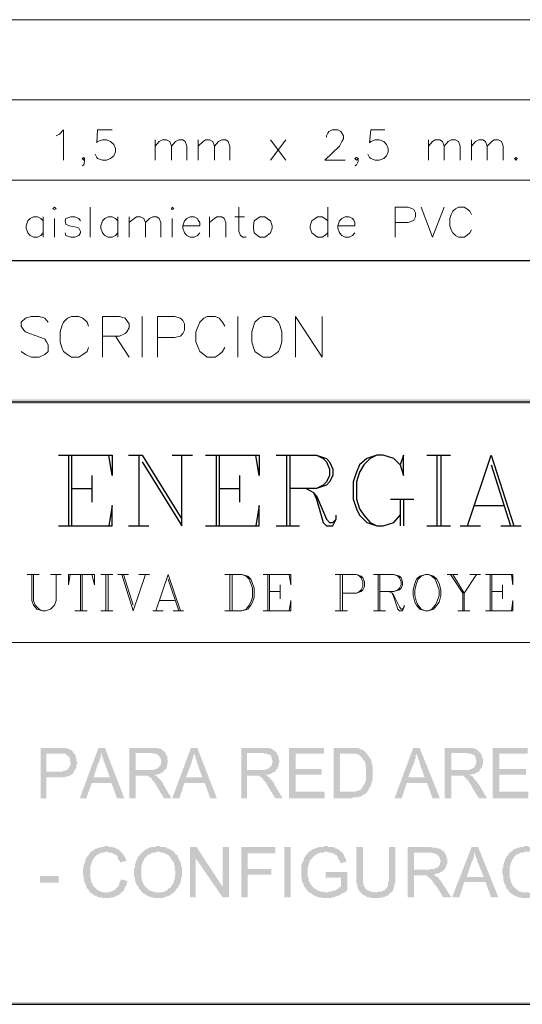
# Paper-space layout 'DGE_BT_007' of a CAD drawing. Header units: millimetres. Extents: x 8 to 202, y 3 to 294.
# Tile 9 of 14: x 108 to 135, y 3 to 55. Entities that reach past the tile are written whole.
import ezdxf

# ---------------------------------------------------------------- set-up
doc = ezdxf.new("R2010")
doc.units = ezdxf.units.MM
for name, color, linetype, lineweight in [('DGE_CONTORNOS', 7, 'Continuous', 0), ('DGE_DATOS', 7, 'Continuous', 0), ('DGE_RELLENO', 7, 'Continuous', 0)]:
    doc.layers.add(name, color=color, linetype=linetype, lineweight=lineweight)

# ---------------------------------------------------------------- blocks, each defined once
blk = doc.blocks.new('DGE_BT_007')
at = {"layer": 'DGE_RELLENO', "true_color": 0x000000}
for points in [[(23.4527, 34.8263), (23.7067, 34.5723), (201.9723, 34.8263)], [(23.7067, 34.5723), (201.9723, 34.8263), (201.8453, 34.5723)], [(110.363, 16.623), (109.4317, 16.623), (109.4317, 13.9983), (109.728, 13.9983), (109.728, 15.0989), (110.7017, 15.0989), (110.744, 15.1413), (110.871, 15.1413), (110.9557, 15.1836), (110.998, 15.2259), (111.0403, 15.2259), (111.0827, 15.2683), (111.125, 15.3106), (111.125, 15.3529), (109.728, 15.3953), (109.728, 16.3266), (111.1673, 16.3266), (111.125, 16.4113), (111.0827, 16.4536), (111.0403, 16.4959), (110.998, 16.5383), (110.9557, 16.5383), (110.871, 16.5806), (110.8287, 16.5806), (110.744, 16.623), (110.4477, 16.623)], [(112.776, 16.623), (112.4373, 16.623), (111.4637, 13.9983), (111.8023, 13.9983), (112.0987, 14.8026), (113.1147, 14.8026), (112.1833, 15.0989), (112.4373, 15.8609), (112.4797, 15.8609), (112.4797, 15.9456), (112.522, 16.0303), (112.522, 16.0726), (112.5643, 16.1573), (112.5643, 16.2843), (112.6067, 16.3689)], [(112.776, 16.623), (112.6067, 16.3689), (112.6067, 16.2419), (112.649, 16.1996), (112.649, 16.115), (112.6913, 16.0726), (112.6913, 15.988), (112.7337, 15.9033), (112.776, 15.8186), (113.03, 15.0989), (112.1833, 15.0989), (113.1147, 14.8026), (113.411, 13.9983), (113.792, 13.9983)], [(115.189, 16.623), (114.046, 16.623), (114.046, 13.9983), (114.3847, 13.9983), (114.3847, 15.1836), (114.7657, 15.1836), (115.3583, 15.2259), (115.4853, 15.2259), (115.57, 15.2683), (115.6123, 15.2683), (115.697, 15.3106), (115.7393, 15.3529), (115.7817, 15.3529), (115.824, 15.3953), (115.8663, 15.4376), (115.9087, 15.4799), (114.3847, 15.4799), (114.3847, 16.3689), (115.189, 16.3689), (115.9087, 16.4113), (115.8663, 16.4536), (115.7817, 16.4959), (115.7393, 16.5383), (115.697, 16.5806), (115.6123, 16.5806), (115.5277, 16.623), (115.2737, 16.623)], [(117.602, 16.623), (117.2633, 16.623), (116.2897, 13.9983), (116.6707, 13.9983), (116.9247, 14.8026), (117.983, 14.8026), (117.0093, 15.0989), (117.3057, 15.8609), (117.3057, 15.9456), (117.348, 16.0303), (117.348, 16.0726), (117.3903, 16.1573), (117.3903, 16.2419), (117.4327, 16.2843), (117.4327, 16.3689)], [(117.602, 16.623), (117.4327, 16.3689), (117.4327, 16.3266), (117.475, 16.2419), (117.475, 16.1996), (117.5173, 16.115), (117.5173, 16.0726), (117.5597, 15.988), (117.5597, 15.9033), (117.602, 15.8186), (117.856, 15.0989), (117.0093, 15.0989), (117.983, 14.8026), (118.2793, 13.9983), (118.618, 13.9983)], [(120.9887, 16.623), (119.888, 16.623), (119.888, 13.9983), (120.1843, 13.9983), (120.1843, 15.1836), (120.5653, 15.1836), (121.158, 15.2259), (121.285, 15.2259), (121.3697, 15.2683), (121.412, 15.2683), (121.4967, 15.3106), (121.539, 15.3529), (121.5813, 15.3529), (121.666, 15.3953), (121.7083, 15.4376), (121.7083, 15.4799), (120.1843, 15.4799), (120.1843, 16.3689), (120.9887, 16.3689), (121.7083, 16.4113), (121.666, 16.4536), (121.5813, 16.4959), (121.539, 16.5383), (121.4967, 16.5806), (121.412, 16.5806), (121.3697, 16.623), (121.0733, 16.623)], [(124.206, 16.623), (122.3857, 16.623), (122.3857, 13.9983), (124.2483, 13.9983), (124.2483, 14.3369), (122.7243, 14.3369), (122.7243, 15.2259), (124.079, 15.2259), (124.079, 15.5223), (122.7243, 15.5223), (122.7243, 16.3266), (124.206, 16.3266)], [(125.5607, 16.623), (124.714, 16.623), (124.714, 13.9983), (125.6453, 13.9983), (125.73, 14.0406), (125.9417, 14.0406), (125.984, 14.0829), (126.111, 14.0829), (126.1957, 14.1253), (126.238, 14.1676), (126.2803, 14.2099), (126.3227, 14.2099), (126.365, 14.2523), (126.4497, 14.2946), (125.0527, 14.3369), (125.0527, 16.3266), (125.5607, 16.3266), (126.4073, 16.3689), (126.365, 16.4113), (126.3227, 16.4536), (126.2803, 16.4959), (126.1957, 16.5383), (126.1533, 16.5383), (126.0687, 16.5806), (125.984, 16.623), (125.6453, 16.623)], [(129.2013, 16.623), (128.8627, 16.623), (127.889, 13.9983), (128.27, 13.9983), (128.524, 14.8026), (129.5823, 14.8026), (128.6087, 15.0989), (128.905, 15.8609), (128.9473, 15.9456), (128.9473, 16.0303), (128.9897, 16.0726), (128.9897, 16.2419), (129.032, 16.2843), (129.032, 16.3689)], [(129.2013, 16.623), (129.032, 16.3689), (129.032, 16.3266), (129.0743, 16.2419), (129.0743, 16.1996), (129.1167, 16.115), (129.1167, 16.0726), (129.159, 15.988), (129.2013, 15.9033), (129.2013, 15.8186), (129.4553, 15.0989), (128.6087, 15.0989), (129.5823, 14.8026), (129.8787, 13.9983), (130.2597, 13.9983)], [(131.6143, 16.623), (130.5137, 16.623), (130.5137, 13.9983), (130.8523, 13.9983), (130.8523, 15.1836), (131.2333, 15.1836), (131.7837, 15.2259), (131.9107, 15.2259), (131.9953, 15.2683), (132.08, 15.2683), (132.1223, 15.3106), (132.207, 15.3529), (132.2493, 15.3529), (132.2917, 15.3953), (132.334, 15.4376), (132.334, 15.4799), (130.8523, 15.4799), (130.8523, 16.3689), (131.6143, 16.3689), (132.334, 16.4113), (132.2917, 16.4536), (132.2493, 16.4959), (132.1647, 16.5383), (132.1223, 16.5806), (132.0377, 16.5806), (131.9953, 16.623), (131.699, 16.623)], [(134.8317, 16.623), (133.0113, 16.623), (133.0113, 13.9983), (134.874, 13.9983), (134.874, 14.3369), (133.35, 14.3369), (133.35, 15.2259), (134.747, 15.2259), (134.747, 15.5223), (133.35, 15.5223), (133.35, 16.3266), (134.8317, 16.3266)], [(111.1673, 16.3266), (110.363, 16.3266), (110.7017, 16.3266), (110.744, 16.2843), (110.7863, 16.2419), (110.871, 16.1996), (110.9133, 16.1573), (110.9557, 16.0726), (110.9557, 15.9456), (110.998, 15.8609), (110.998, 15.8186), (110.9557, 15.7339), (110.9557, 15.6916), (110.9133, 15.607), (110.871, 15.5646), (110.8287, 15.5223), (110.7863, 15.4799), (110.744, 15.4376), (110.617, 15.4376), (110.5747, 15.3953), (109.728, 15.3953), (111.125, 15.3529), (111.1673, 15.3953), (111.2097, 15.4799), (111.252, 15.5223), (111.2943, 15.607), (111.2943, 15.7339), (111.3367, 15.8186), (111.3367, 15.9033), (111.2943, 15.9456), (111.2943, 16.115), (111.252, 16.1573), (111.252, 16.2419), (111.2097, 16.2843)], [(115.9087, 16.4113), (115.189, 16.3689), (115.2313, 16.3689), (115.2737, 16.3266), (115.443, 16.3266), (115.4853, 16.2843), (115.5277, 16.2843), (115.57, 16.2419), (115.6123, 16.1996), (115.6547, 16.115), (115.697, 16.0726), (115.697, 15.988), (115.7393, 15.9456), (115.697, 15.9033), (115.697, 15.7763), (115.6547, 15.6916), (115.6123, 15.6493), (115.57, 15.607), (115.5277, 15.5646), (115.443, 15.5223), (115.4007, 15.5223), (115.316, 15.4799), (114.3847, 15.4799), (115.9087, 15.4799), (115.951, 15.5223), (115.9933, 15.5646), (115.9933, 15.6493), (116.0357, 15.6916), (116.0357, 15.8609), (116.078, 15.9456), (116.0357, 15.988), (116.0357, 16.1996), (115.9933, 16.2419), (115.951, 16.3266), (115.951, 16.3689)], [(121.7083, 16.4113), (120.9887, 16.3689), (121.031, 16.3689), (121.1157, 16.3266), (121.2427, 16.3266), (121.285, 16.2843), (121.3697, 16.2843), (121.412, 16.2419), (121.4543, 16.1996), (121.4543, 16.115), (121.4967, 16.0726), (121.4967, 15.988), (121.539, 15.9456), (121.539, 15.9033), (121.4967, 15.8186), (121.4967, 15.7763), (121.4543, 15.6916), (121.412, 15.6493), (121.3697, 15.607), (121.3273, 15.5646), (121.2427, 15.5223), (121.2003, 15.5223), (121.158, 15.4799), (120.1843, 15.4799), (121.7083, 15.4799), (121.7507, 15.5223), (121.793, 15.5646), (121.793, 15.6493), (121.8353, 15.6916), (121.8353, 15.7763), (121.8777, 15.8609), (121.8777, 15.988), (121.8353, 16.0726), (121.8353, 16.1996), (121.793, 16.2419), (121.7507, 16.3266), (121.7507, 16.3689)], [(126.4073, 16.3689), (125.5607, 16.3266), (125.8993, 16.3266), (125.9417, 16.2843), (125.984, 16.2843), (126.0687, 16.2419), (126.111, 16.1996), (126.1533, 16.1573), (126.1957, 16.115), (126.238, 16.0303), (126.2803, 15.988), (126.3227, 15.9456), (126.365, 15.8609), (126.365, 15.7339), (126.4073, 15.6916), (126.4073, 14.972), (126.365, 14.8873), (126.365, 14.8026), (126.3227, 14.7603), (126.2803, 14.6756), (126.238, 14.6333), (126.1957, 14.5486), (126.1533, 14.5063), (126.1533, 14.464), (126.0687, 14.4216), (126.0263, 14.4216), (125.9417, 14.3793), (125.8993, 14.3793), (125.857, 14.3369), (125.0527, 14.3369), (126.4497, 14.2946), (126.492, 14.3793), (126.5343, 14.4216), (126.5343, 14.464), (126.5767, 14.5486), (126.619, 14.5909), (126.6613, 14.6756), (126.6613, 14.7179), (126.7037, 14.8026), (126.7037, 14.8873), (126.746, 14.972), (126.746, 15.6916), (126.7037, 15.7763), (126.7037, 15.9033), (126.6613, 15.988), (126.6613, 16.0303), (126.619, 16.0726), (126.5767, 16.1573), (126.5343, 16.1996), (126.492, 16.2419), (126.4497, 16.3266)], [(132.334, 16.4113), (131.6143, 16.3689), (131.6567, 16.3689), (131.7413, 16.3266), (131.8683, 16.3266), (131.953, 16.2843), (131.9953, 16.2843), (132.0377, 16.2419), (132.08, 16.1996), (132.1223, 16.115), (132.1223, 16.0726), (132.1647, 15.988), (132.1647, 15.8186), (132.1223, 15.7763), (132.08, 15.6916), (132.08, 15.6493), (132.0377, 15.607), (131.953, 15.5646), (131.9107, 15.5223), (131.826, 15.5223), (131.7837, 15.4799), (130.8523, 15.4799), (132.334, 15.4799), (132.3763, 15.5223), (132.4187, 15.5646), (132.461, 15.6493), (132.461, 15.6916), (132.5033, 15.7763), (132.5033, 16.0726), (132.461, 16.115), (132.461, 16.1996), (132.4187, 16.2419), (132.4187, 16.3266), (132.3763, 16.3689)], [(115.3583, 15.2259), (114.7657, 15.1836), (114.9773, 15.1836), (115.062, 15.1413), (115.1043, 15.0989), (115.1467, 15.0989), (115.189, 15.0566), (115.2313, 14.972), (115.2737, 14.9296), (115.316, 14.8873), (115.3583, 14.8449), (115.4007, 14.7603), (115.443, 14.7179), (115.4853, 14.6333), (115.5277, 14.5486), (115.8663, 13.9983), (116.2473, 13.9983), (115.824, 14.7179), (115.824, 14.7603), (115.7817, 14.8026), (115.7393, 14.8873), (115.697, 14.9296), (115.6547, 14.972), (115.6123, 15.0143), (115.57, 15.0989), (115.5277, 15.0989), (115.4853, 15.1413), (115.443, 15.1836)], [(121.158, 15.2259), (120.5653, 15.1836), (120.777, 15.1836), (120.8617, 15.1413), (120.904, 15.0989), (120.9463, 15.0989), (120.9887, 15.0566), (121.031, 14.972), (121.0733, 14.9296), (121.1157, 14.8873), (121.158, 14.8449), (121.2003, 14.7603), (121.2427, 14.7179), (121.285, 14.6333), (121.3273, 14.5486), (121.666, 13.9983), (122.047, 13.9983), (121.6237, 14.7179), (121.6237, 14.7603), (121.5813, 14.8026), (121.539, 14.8873), (121.4967, 14.9296), (121.4543, 14.972), (121.412, 15.0143), (121.3697, 15.0989), (121.3273, 15.0989), (121.285, 15.1413), (121.2427, 15.1836)], [(131.7837, 15.2259), (131.2333, 15.1836), (131.445, 15.1836), (131.4873, 15.1413), (131.572, 15.0989), (131.6143, 15.0566), (131.6567, 14.972), (131.7413, 14.9296), (131.7413, 14.8873), (131.7837, 14.8449), (131.826, 14.7603), (131.8683, 14.7179), (131.9107, 14.6333), (131.953, 14.5486), (132.2917, 13.9983), (132.715, 13.9983), (132.2917, 14.7179), (132.2493, 14.7603), (132.207, 14.8026), (132.1647, 14.8873), (132.1223, 14.9296), (132.08, 14.972), (132.0377, 15.0143), (131.9953, 15.0989), (131.953, 15.1413), (131.8683, 15.1836)], [(112.8607, 11.5006), (112.776, 11.5006), (112.7337, 11.4583), (112.5643, 11.4583), (112.522, 11.4159), (112.4373, 11.4159), (112.3527, 11.3736), (112.3103, 11.3736), (112.2257, 11.3313), (112.1833, 11.289), (112.141, 11.2466), (112.0563, 11.2043), (112.014, 11.1619), (111.9717, 11.1196), (111.9293, 11.0349), (111.887, 10.9926), (111.8447, 10.9503), (111.8023, 10.8656), (111.76, 10.781), (111.76, 10.7386), (111.7177, 10.6539), (111.7177, 10.6116), (111.6753, 10.5269), (111.6753, 10.3999), (111.633, 10.3153), (111.633, 10.0189), (111.6753, 9.9343), (111.6753, 9.7226), (111.7177, 9.638), (111.7177, 9.5956), (111.76, 9.5109), (111.8023, 9.4686), (111.8023, 9.3839), (111.8447, 9.2993), (111.887, 9.257), (111.9293, 9.2146), (111.9717, 9.13), (112.014, 9.0876), (112.0563, 9.0453), (112.141, 9.0029), (112.1833, 8.9606), (112.2257, 8.9183), (112.3103, 8.9183), (112.3527, 8.8759), (112.4373, 8.8336), (112.5643, 8.8336), (112.649, 8.7913), (113.03, 8.7913), (113.1147, 8.8336), (113.2417, 8.8336), (113.3263, 8.8759), (113.3687, 8.9183), (113.4533, 8.9183), (113.4957, 8.9606), (113.5803, 9.0029), (113.5803, 9.0453), (112.8607, 9.0876), (112.649, 9.0876), (112.6067, 9.13), (112.522, 9.13), (112.4797, 9.1723), (112.395, 9.2146), (112.3527, 9.257), (112.3103, 9.2993), (112.268, 9.3416), (112.1833, 9.3839), (112.1833, 9.4263), (112.141, 9.5109), (112.0987, 9.5956), (112.0563, 9.638), (112.0563, 9.765), (112.014, 9.8496), (112.014, 10.4423), (112.0563, 10.5269), (112.0563, 10.5693), (112.0987, 10.6539), (112.0987, 10.6963), (112.141, 10.781), (112.1833, 10.8233), (112.2257, 10.9079), (112.268, 10.9503), (112.3103, 10.9926), (112.3527, 11.0349), (112.395, 11.0773), (112.4373, 11.0773), (112.522, 11.1196), (112.5643, 11.1619), (112.7337, 11.1619), (112.776, 11.2043), (113.6227, 11.2043), (113.5803, 11.2466), (113.538, 11.289), (113.4957, 11.3313), (113.411, 11.3313), (113.3687, 11.3736), (113.3263, 11.4159), (113.2417, 11.4159), (113.157, 11.4583), (113.03, 11.4583), (112.9453, 11.5006)], [(115.57, 11.5006), (115.4853, 11.5006), (115.4007, 11.4583), (115.189, 11.4583), (115.1043, 11.4159), (115.062, 11.3736), (114.9773, 11.3736), (114.935, 11.3313), (114.8503, 11.289), (114.808, 11.2466), (114.7657, 11.2043), (115.6123, 11.2043), (115.697, 11.1619), (115.824, 11.1619), (115.9087, 11.1196), (115.951, 11.0773), (116.0357, 11.0773), (116.078, 11.0349), (116.1203, 10.9926), (116.1627, 10.9503), (116.205, 10.8656), (116.2473, 10.8233), (116.2897, 10.7386), (116.332, 10.6963), (116.3743, 10.6539), (116.3743, 10.5693), (116.4167, 10.4846), (116.4167, 10.273), (116.459, 10.2306), (116.459, 9.9766), (116.4167, 9.8919), (116.4167, 9.765), (116.3743, 9.6803), (116.3743, 9.638), (116.332, 9.5533), (116.2897, 9.5109), (116.2897, 9.4686), (116.2473, 9.4263), (116.205, 9.3416), (116.1203, 9.2993), (116.078, 9.257), (116.0357, 9.2146), (115.951, 9.1723), (115.9087, 9.13), (115.824, 9.13), (115.7817, 9.0876), (115.57, 9.0876), (116.3743, 9.0876), (116.4167, 9.13), (116.459, 9.1723), (116.5013, 9.257), (116.5437, 9.2993), (116.586, 9.3416), (116.6283, 9.4263), (116.6707, 9.5109), (116.713, 9.5533), (116.713, 9.638), (116.7553, 9.6803), (116.7553, 9.8496), (116.7977, 9.8919), (116.7977, 10.3576), (116.7553, 10.4423), (116.7553, 10.5693), (116.713, 10.6539), (116.713, 10.6963), (116.6707, 10.781), (116.6283, 10.8233), (116.6283, 10.8656), (116.586, 10.9079), (116.586, 10.9926), (116.5437, 11.0349), (116.459, 11.0773), (116.4167, 11.1196), (116.3743, 11.2043), (116.332, 11.2466), (116.2473, 11.289), (116.205, 11.3313), (116.1627, 11.3313), (116.1203, 11.3736), (116.0357, 11.3736), (115.9933, 11.4159), (115.9087, 11.4583), (115.697, 11.4583), (115.6123, 11.5006)], [(117.5597, 11.4583), (117.221, 11.4583), (117.221, 8.8336), (117.5173, 8.8336), (117.5173, 10.8656)], [(117.5597, 11.4583), (117.5173, 10.8656), (118.9143, 8.8336), (118.9143, 9.3839)], [(119.253, 11.4583), (118.9143, 11.4583), (118.9143, 8.8336), (119.253, 8.8336)], [(121.666, 11.4583), (119.888, 11.4583), (119.888, 8.8336), (120.2267, 8.8336), (120.2267, 10.0189), (121.4543, 10.0189), (121.4543, 10.3153), (120.2267, 10.3153), (120.2267, 11.1196), (121.666, 11.1196)], [(122.1317, 11.4583), (122.4703, 11.4583), (122.4703, 8.8336), (122.1317, 8.8336), (122.1317, 11.4583)], [(124.2907, 11.5006), (124.2483, 11.5006), (124.1637, 11.4583), (123.952, 11.4583), (123.8673, 11.4159), (123.825, 11.4159), (123.7403, 11.3736), (123.698, 11.3736), (123.6133, 11.3313), (123.571, 11.289), (123.5287, 11.289), (123.4863, 11.2466), (123.4017, 11.2043), (123.3593, 11.1196), (123.317, 11.0773), (123.2747, 11.0349), (123.2323, 10.9503), (123.19, 10.9079), (123.1477, 10.8233), (123.1477, 10.7386), (123.1053, 10.6963), (123.063, 10.6116), (123.063, 10.5693), (123.0207, 10.4846), (123.0207, 9.8496), (123.063, 9.765), (123.063, 9.638), (123.1053, 9.5533), (123.1477, 9.5109), (123.1477, 9.4263), (123.19, 9.3839), (123.2323, 9.3416), (123.2747, 9.257), (123.317, 9.2146), (123.3593, 9.1723), (123.4017, 9.13), (123.444, 9.0876), (124.333, 9.0876), (124.2483, 9.0876), (124.1637, 9.13), (124.0367, 9.13), (123.952, 9.1723), (123.9097, 9.1723), (123.825, 9.2146), (123.7827, 9.257), (123.698, 9.2993), (123.6557, 9.3416), (123.6133, 9.3839), (123.571, 9.4263), (123.5287, 9.5109), (123.4863, 9.5533), (123.4863, 9.5956), (123.444, 9.638), (123.4017, 9.7226), (123.4017, 9.8496), (123.3593, 9.8919), (123.3593, 10.3999), (123.4017, 10.4846), (123.4017, 10.5269), (123.444, 10.6116), (123.444, 10.6963), (123.4863, 10.7386), (123.5287, 10.8233), (123.571, 10.8656), (123.6133, 10.9079), (123.6557, 10.9503), (123.698, 10.9926), (123.7827, 11.0349), (123.825, 11.0773), (123.9097, 11.1196), (123.952, 11.1196), (123.9943, 11.1619), (124.1637, 11.1619), (124.2483, 11.2043), (125.1373, 11.2043), (125.0527, 11.2466), (125.0103, 11.289), (124.968, 11.3313), (124.8833, 11.3736), (124.7987, 11.3736), (124.7987, 11.4159), (124.7563, 11.4159), (124.6717, 11.4583), (124.46, 11.4583), (124.3753, 11.5006)], [(126.238, 11.4583), (125.8993, 11.4583), (125.8993, 9.5956), (125.9417, 9.5109), (125.9417, 9.3839), (125.984, 9.3416), (125.984, 9.257), (126.0263, 9.2146), (126.0687, 9.13), (126.111, 9.0876), (126.873, 9.0876), (126.7883, 9.0876), (126.7037, 9.13), (126.619, 9.13), (126.5767, 9.1723), (126.5343, 9.1723), (126.4497, 9.2146), (126.4073, 9.257), (126.365, 9.2993), (126.3227, 9.3839), (126.2803, 9.4263), (126.2803, 9.5533), (126.238, 9.5956), (126.238, 9.9343)], [(127.9313, 11.4583), (127.5927, 11.4583), (127.5927, 9.6803), (127.5503, 9.5956), (127.5503, 9.4686), (127.508, 9.4263), (127.508, 9.3416), (127.4657, 9.2993), (127.4233, 9.257), (127.381, 9.2146), (127.3387, 9.1723), (127.254, 9.1723), (127.2117, 9.13), (127.0423, 9.13), (127, 9.0876), (126.111, 9.0876), (126.1533, 9.0453), (126.1957, 9.0029), (126.238, 8.9606), (126.3227, 8.9183), (126.365, 8.9183), (126.4073, 8.8759), (126.492, 8.8336), (126.619, 8.8336), (126.6613, 8.7913), (127.127, 8.7913), (127.2117, 8.8336), (127.3387, 8.8336), (127.4233, 8.8759), (127.4657, 8.9183), (127.5503, 8.9183), (127.5927, 8.9606), (127.635, 9.0453), (127.7197, 9.0876), (127.762, 9.13), (127.8043, 9.1723), (127.8043, 9.257), (127.8467, 9.2993), (127.8467, 9.3416), (127.889, 9.4263), (127.889, 9.5533), (127.9313, 9.5956), (127.9313, 9.9343)], [(129.7093, 11.4583), (128.5663, 11.4583), (128.5663, 8.8336), (128.905, 8.8336), (128.905, 9.9766), (129.286, 9.9766), (129.921, 10.0189), (129.9633, 10.0189), (130.048, 10.0613), (130.1327, 10.0613), (130.175, 10.1036), (130.2597, 10.1036), (130.302, 10.1459), (130.3867, 10.1883), (130.429, 10.2306), (130.4713, 10.273), (128.905, 10.273), (128.905, 11.1619), (129.7093, 11.1619), (130.4713, 11.2043), (130.429, 11.2466), (130.3443, 11.289), (130.302, 11.3313), (130.2597, 11.3736), (130.175, 11.3736), (130.0903, 11.4159), (129.8787, 11.4159), (129.794, 11.4583)], [(132.2493, 11.4583), (131.9107, 11.4583), (130.8947, 8.8336), (131.2757, 8.8336), (131.5297, 9.638), (132.6303, 9.638), (131.6567, 9.8919), (131.9107, 10.6539), (131.9107, 10.6963), (131.953, 10.7386), (131.9953, 10.8233), (131.9953, 10.8656), (132.0377, 10.9503), (132.0377, 11.0773), (132.08, 11.1619)], [(132.2493, 11.4583), (132.08, 11.1619), (132.08, 11.0773), (132.1223, 10.9926), (132.1223, 10.9503), (132.1647, 10.8656), (132.207, 10.781), (132.207, 10.6963), (132.2493, 10.6116), (132.5457, 9.8919), (131.6567, 9.8919), (132.6303, 9.638), (132.9267, 8.8336), (133.3077, 8.8336)], [(134.747, 11.5006), (134.6623, 11.5006), (134.62, 11.4583), (134.4507, 11.4583), (134.4083, 11.4159), (134.3237, 11.4159), (134.239, 11.3736), (134.1967, 11.3736), (134.112, 11.3313), (134.0697, 11.289), (134.0273, 11.2466), (133.9427, 11.2043), (133.9003, 11.1619), (133.858, 11.1196), (133.8157, 11.0349), (133.7733, 10.9926), (133.731, 10.9503), (133.6887, 10.8656), (133.6463, 10.781), (133.6463, 10.7386), (133.604, 10.6539), (133.604, 10.6116), (133.5617, 10.5269), (133.5617, 10.3999), (133.5193, 10.3153), (133.5193, 10.0189), (133.5617, 9.9343), (133.5617, 9.7226), (133.604, 9.638), (133.604, 9.5956), (133.6463, 9.5109), (133.6887, 9.4686), (133.6887, 9.3839), (133.731, 9.2993), (133.7733, 9.257), (133.8157, 9.2146), (133.858, 9.13), (133.9003, 9.0876), (133.9427, 9.0453), (134.0273, 9.0029), (134.0697, 8.9606), (134.112, 8.9183), (134.1967, 8.9183), (134.239, 8.8759), (134.3237, 8.8336), (134.4507, 8.8336), (134.5353, 8.7913), (134.9163, 8.7913), (135.001, 8.8336), (135.128, 8.8336), (135.2127, 8.8759), (135.255, 8.9183), (135.3397, 8.9183), (135.382, 8.9606), (135.4667, 9.0029), (135.4667, 9.0453), (134.747, 9.0876), (134.5353, 9.0876), (134.493, 9.13), (134.4083, 9.13), (134.366, 9.1723), (134.2813, 9.2146), (134.239, 9.257), (134.1967, 9.2993), (134.1543, 9.3416), (134.0697, 9.3839), (134.0697, 9.4263), (134.0273, 9.5109), (133.985, 9.5956), (133.9427, 9.638), (133.9427, 9.765), (133.9003, 9.8496), (133.9003, 10.4423), (133.9427, 10.5269), (133.9427, 10.5693), (133.985, 10.6539), (133.985, 10.6963), (134.0273, 10.781), (134.0697, 10.8233), (134.112, 10.9079), (134.1543, 10.9503), (134.1967, 10.9926), (134.239, 11.0349), (134.2813, 11.0773), (134.3237, 11.0773), (134.4083, 11.1196), (134.4507, 11.1619), (134.62, 11.1619), (134.6623, 11.2043), (135.509, 11.2043), (135.4667, 11.2466), (135.4243, 11.289), (135.382, 11.3313), (135.2973, 11.3313), (135.255, 11.3736), (135.2127, 11.4159), (135.128, 11.4159), (135.0433, 11.4583), (134.9163, 11.4583), (134.8317, 11.5006)], [(113.6227, 11.2043), (112.8607, 11.2043), (112.903, 11.2043), (112.9877, 11.1619), (113.1147, 11.1619), (113.1993, 11.1196), (113.2417, 11.0773), (113.284, 11.0773), (113.3687, 11.0349), (113.411, 10.9926), (113.4533, 10.9079), (113.4533, 10.8656), (113.4957, 10.781), (113.538, 10.7386), (113.5803, 10.6539), (113.919, 10.7386), (113.8767, 10.781), (113.8767, 10.8233), (113.8343, 10.9079), (113.792, 10.9926), (113.7497, 11.0349), (113.7073, 11.0773), (113.665, 11.1619)], [(114.7657, 11.2043), (114.7233, 11.1619), (114.6387, 11.1196), (114.6387, 11.0773), (114.5963, 11.0349), (114.554, 10.9926), (114.5117, 10.9503), (114.4693, 10.8656), (114.4693, 10.8233), (114.427, 10.781), (114.3847, 10.6963), (114.3847, 10.6116), (114.3423, 10.5693), (114.3423, 10.3999), (114.3, 10.3576), (114.3, 9.9343), (114.3423, 9.8496), (114.3423, 9.7226), (114.3847, 9.638), (114.3847, 9.5956), (114.427, 9.5109), (114.4693, 9.4686), (114.4693, 9.4263), (114.5117, 9.3839), (114.554, 9.2993), (114.5963, 9.257), (114.6387, 9.2146), (114.681, 9.13), (114.7233, 9.0876), (114.7657, 9.0453), (114.8503, 9.0029), (114.8927, 8.9606), (114.935, 8.9606), (114.9773, 8.9183), (115.062, 8.8759), (115.1043, 8.8759), (115.189, 8.8336), (115.2737, 8.8336), (115.316, 8.7913), (115.57, 8.7913), (115.7817, 8.7913), (115.8663, 8.8336), (115.9087, 8.8336), (115.9933, 8.8759), (116.0357, 8.8759), (116.1203, 8.9183), (116.205, 8.9606), (116.2473, 9.0029), (116.332, 9.0453), (116.3743, 9.0876), (115.4007, 9.0876), (115.316, 9.13), (115.2737, 9.13), (115.189, 9.1723), (115.1467, 9.1723), (115.062, 9.2146), (115.0197, 9.257), (114.9773, 9.2993), (114.935, 9.3416), (114.8927, 9.3839), (114.8503, 9.4263), (114.808, 9.4686), (114.808, 9.5109), (114.7657, 9.5956), (114.7233, 9.638), (114.7233, 9.7226), (114.681, 9.8073), (114.681, 10.4846), (114.7233, 10.5693), (114.7233, 10.6116), (114.7657, 10.6963), (114.808, 10.7386), (114.808, 10.781), (114.8503, 10.8656), (114.8927, 10.9079), (114.935, 10.9503), (114.9773, 10.9926), (115.0197, 11.0349), (115.1043, 11.0773), (115.1467, 11.0773), (115.189, 11.1196), (115.2737, 11.1619), (115.4007, 11.1619), (115.4853, 11.2043), (115.57, 11.2043)], [(125.1373, 11.2043), (124.2907, 11.2043), (124.3753, 11.2043), (124.46, 11.1619), (124.587, 11.1619), (124.6717, 11.1196), (124.714, 11.1196), (124.7563, 11.0773), (124.841, 11.0349), (124.8833, 10.9926), (124.9257, 10.9503), (124.9257, 10.9079), (124.968, 10.8233), (125.0103, 10.781), (125.0527, 10.6963), (125.0527, 10.6116), (125.3913, 10.6963), (125.349, 10.7386), (125.349, 10.8233), (125.3067, 10.9079), (125.2643, 10.9503), (125.2643, 11.0349), (125.222, 11.0773), (125.1797, 11.1196), (125.1797, 11.1619)], [(130.4713, 11.2043), (129.7093, 11.1619), (129.8363, 11.1619), (129.921, 11.1196), (130.0057, 11.1196), (130.048, 11.0773), (130.0903, 11.0773), (130.1327, 11.0349), (130.175, 10.9926), (130.2173, 10.9503), (130.2597, 10.8656), (130.2597, 10.781), (130.302, 10.7386), (130.302, 10.6963), (130.2597, 10.6116), (130.2597, 10.5693), (130.2173, 10.4846), (130.175, 10.4423), (130.1327, 10.3999), (130.0903, 10.3576), (130.0057, 10.3576), (130.0057, 10.3153), (129.794, 10.3153), (129.7093, 10.273), (128.905, 10.273), (130.4713, 10.273), (130.5137, 10.3153), (130.556, 10.3999), (130.5983, 10.4423), (130.5983, 10.5269), (130.6407, 10.5693), (130.6407, 10.8656), (130.5983, 10.9079), (130.5983, 10.9926), (130.556, 11.0773), (130.5137, 11.1196), (130.5137, 11.1619)], [(109.3893, 9.9343), (110.363, 9.9343), (110.363, 9.5956), (109.3893, 9.5956), (109.3893, 9.9343)], [(113.6227, 9.765), (113.6227, 9.7226), (113.5803, 9.6803), (113.538, 9.5956), (113.538, 9.5109), (113.4957, 9.4686), (113.4533, 9.3839), (113.411, 9.3416), (113.3687, 9.2993), (113.3263, 9.257), (113.3263, 9.2146), (113.2417, 9.2146), (113.1993, 9.1723), (113.1147, 9.13), (113.0723, 9.13), (112.9877, 9.0876), (112.8607, 9.0876), (113.5803, 9.0453), (113.665, 9.0876), (113.7073, 9.13), (113.7497, 9.1723), (113.792, 9.257), (113.792, 9.2993), (113.8343, 9.3839), (113.8767, 9.4263), (113.919, 9.5109), (113.919, 9.5956), (113.9613, 9.6803)], [(125.4337, 10.1459), (124.2907, 10.1459), (124.2907, 9.8496), (125.095, 9.8496), (125.095, 9.3839), (125.0527, 9.3839), (125.0103, 9.3416), (124.968, 9.2993), (124.8833, 9.257), (124.841, 9.2146), (124.7563, 9.1723), (124.6717, 9.1723), (124.587, 9.13), (124.46, 9.13), (124.3753, 9.0876), (123.444, 9.0876), (123.5287, 9.0453), (123.571, 9.0029), (123.6557, 8.9606), (123.698, 8.9183), (123.7827, 8.8759), (123.825, 8.8759), (123.9097, 8.8336), (124.0367, 8.8336), (124.1213, 8.7913), (124.5447, 8.7913), (124.6293, 8.8336), (124.7563, 8.8336), (124.7987, 8.8759), (124.8833, 8.8759), (124.9257, 8.9183), (124.968, 8.9183), (125.0527, 8.9606), (125.095, 9.0029), (125.1797, 9.0453), (125.222, 9.0453), (125.3067, 9.0876), (125.349, 9.13), (125.4337, 9.2146)], [(129.921, 10.0189), (129.286, 9.9766), (129.54, 9.9766), (129.5823, 9.9343), (129.667, 9.8919), (129.7093, 9.8496), (129.7517, 9.8073), (129.8363, 9.7226), (129.8787, 9.6803), (129.8787, 9.638), (129.921, 9.5956), (129.9633, 9.5109), (130.0057, 9.4686), (130.0903, 9.3839), (130.429, 8.8336), (130.8523, 8.8336), (130.3867, 9.5533), (130.3443, 9.638), (130.302, 9.6803), (130.2597, 9.7226), (130.2173, 9.8073), (130.175, 9.8496), (130.1327, 9.8919), (130.0903, 9.8919), (130.048, 9.9343), (129.9633, 9.9766)], [(201.9723, 3.2456), (201.8453, 3.3726), (23.5797, 3.2456)], [(201.8453, 3.3726), (23.5797, 3.2456), (23.7067, 3.3726)]]:
    blk.add_hatch(color=7, dxfattribs=at).paths.add_polyline_path(points, flags=0)
at = {"layer": 'DGE_CONTORNOS', "lineweight": 5}
for points in [[(23.5797, 54.6384), (201.9723, 54.6384)], [(23.5797, 50.4474), (201.9723, 50.4474)], [(23.5797, 46.2564), (201.9723, 46.2564)], [(108.712, 25.6823), (109.347, 25.6823)], [(108.966, 25.6823), (108.966, 24.3276), (109.0507, 24.0736), (109.22, 23.8619), (109.5163, 23.7773), (109.6857, 23.7773), (109.9397, 23.8619), (110.1513, 24.0736), (110.236, 24.3276), (110.236, 25.6823)], [(109.0507, 25.6823), (109.0507, 24.3276), (109.1353, 24.0736), (109.347, 23.8619), (109.5163, 23.7773)], [(109.9397, 25.6823), (110.49, 25.6823)], [(110.9557, 25.6823), (110.871, 25.132), (110.871, 25.6823), (112.2257, 25.6823), (112.2257, 25.132), (112.0987, 25.6823)], [(111.506, 25.6823), (111.506, 23.7773)], [(111.5907, 25.6823), (111.5907, 23.7773)], [(112.5643, 25.6823), (113.1993, 25.6823)], [(112.8183, 25.6823), (112.8183, 23.7773)], [(112.9453, 25.6823), (112.9453, 23.7773)], [(113.4533, 25.6823), (114.0037, 25.6823)], [(113.665, 25.6823), (114.2577, 23.7773)], [(113.7497, 25.6823), (114.2577, 24.0736)], [(114.8927, 25.6823), (114.2577, 23.7773)], [(114.554, 25.6823), (115.1043, 25.6823)], [(115.443, 23.7773), (116.078, 25.6823), (116.713, 23.7773)], [(116.078, 25.4283), (116.6283, 23.7773)], [(119.0413, 25.6823), (119.9303, 25.6823), (120.2267, 25.5976), (120.396, 25.4283), (120.4807, 25.2166), (120.5653, 24.9626), (120.5653, 24.497), (120.4807, 24.2429), (120.396, 24.0736), (120.2267, 23.8619), (119.9303, 23.7773), (119.0413, 23.7773)], [(119.2953, 25.6823), (119.2953, 23.7773)], [(119.4223, 25.6823), (119.4223, 23.7773)], [(119.9303, 25.6823), (120.142, 25.5976), (120.3113, 25.4283), (120.396, 25.2166), (120.4807, 24.9626), (120.4807, 24.497), (120.396, 24.2429), (120.3113, 24.0736), (120.142, 23.8619), (119.9303, 23.7773)], [(121.031, 25.6823), (122.4703, 25.6823), (122.4703, 25.132), (122.3857, 25.6823)], [(121.285, 25.6823), (121.285, 23.7773)], [(121.3697, 25.6823), (121.3697, 23.7773)], [(124.7987, 25.6823), (125.8993, 25.6823), (126.1533, 25.5976), (126.238, 25.513), (126.3227, 25.3013), (126.3227, 25.0473), (126.238, 24.8779), (126.1533, 24.7933), (125.8993, 24.7086), (125.1797, 24.7086)], [(125.0527, 25.6823), (125.0527, 23.7773)], [(125.1797, 25.6823), (125.1797, 23.7773)], [(125.8993, 25.6823), (126.0687, 25.5976), (126.1533, 25.513), (126.238, 25.3013), (126.238, 25.0473), (126.1533, 24.8779), (126.0687, 24.7933), (125.8993, 24.7086)], [(126.7883, 25.6823), (127.8467, 25.6823), (128.143, 25.5976), (128.2277, 25.513), (128.3123, 25.3013), (128.3123, 25.132), (128.2277, 24.9626), (128.143, 24.8779), (127.8467, 24.7933), (127.127, 24.7933)], [(127.0423, 25.6823), (127.0423, 23.7773)], [(127.127, 25.6823), (127.127, 23.7773)], [(127.8467, 25.6823), (128.0583, 25.5976), (128.143, 25.513), (128.2277, 25.3013), (128.2277, 25.132), (128.143, 24.9626), (128.0583, 24.8779), (127.8467, 24.7933)], [(129.4977, 25.6823), (129.2013, 25.5976), (129.032, 25.4283), (128.9473, 25.2166), (128.8627, 24.8779), (128.8627, 24.5816), (128.9473, 24.2429), (129.032, 24.0736), (129.2013, 23.8619), (129.4977, 23.7773), (129.667, 23.7773), (129.921, 23.8619), (130.0903, 24.0736), (130.2173, 24.2429), (130.302, 24.5816), (130.302, 24.8779), (130.2173, 25.2166), (130.0903, 25.4283), (129.921, 25.5976), (129.667, 25.6823), (129.4977, 25.6823), (129.286, 25.5976), (129.1167, 25.4283), (129.032, 25.2166), (128.9473, 24.8779), (128.9473, 24.5816), (129.032, 24.2429), (129.1167, 24.0736), (129.286, 23.8619), (129.4977, 23.7773)], [(129.667, 23.7773), (129.8363, 23.8619), (130.0057, 24.0736), (130.0903, 24.2429), (130.2173, 24.5816), (130.2173, 24.8779), (130.0903, 25.2166), (130.0057, 25.4283), (129.8363, 25.5976), (129.667, 25.6823)], [(130.6407, 25.6823), (131.191, 25.6823)], [(130.81, 25.6823), (131.445, 24.7086), (131.445, 23.7773)], [(130.937, 25.6823), (131.5297, 24.7086), (131.5297, 23.7773)], [(132.1647, 25.6823), (131.5297, 24.7086)], [(131.826, 25.6823), (132.3763, 25.6823)], [(132.6303, 25.6823), (134.0697, 25.6823), (134.0697, 25.132), (133.985, 25.6823)], [(132.8843, 25.6823), (132.8843, 23.7773)], [(132.969, 25.6823), (132.969, 23.7773)], [(121.3697, 24.7933), (121.92, 24.7933)], [(121.92, 25.132), (121.92, 24.4123)], [(127.5927, 24.7933), (127.762, 24.7086), (127.8467, 24.5816), (128.143, 23.989), (128.2277, 23.8619), (128.3123, 23.8619), (128.397, 23.989)], [(127.762, 24.7086), (127.8467, 24.497), (128.0583, 23.8619), (128.143, 23.7773), (128.3123, 23.7773), (128.397, 23.989), (128.397, 24.0736)], [(132.969, 24.7933), (133.5193, 24.7933)], [(133.5193, 25.132), (133.5193, 24.4123)], [(115.6123, 24.3276), (116.4167, 24.3276)], [(121.031, 23.7773), (122.4703, 23.7773), (122.4703, 24.3276), (122.3857, 23.7773)], [(132.6303, 23.7773), (134.0697, 23.7773), (134.0697, 24.3276), (133.985, 23.7773)], [(111.2097, 23.7773), (111.8447, 23.7773)], [(112.5643, 23.7773), (113.1993, 23.7773)], [(115.2737, 23.7773), (115.824, 23.7773)], [(116.332, 23.7773), (116.8823, 23.7773)], [(124.7987, 23.7773), (125.4337, 23.7773)], [(126.7883, 23.7773), (127.4233, 23.7773)], [(131.191, 23.7773), (131.826, 23.7773)]]:
    blk.add_lwpolyline(points, dxfattribs=at)
at = {"layer": 'DGE_CONTORNOS', "lineweight": 13}
for points in [[(110.236, 48.5847), (110.4053, 48.6694), (110.617, 48.881), (110.617, 47.3147)], [(113.157, 48.881), (112.395, 48.881), (112.3527, 48.2037), (112.395, 48.2884), (112.649, 48.373), (112.8607, 48.373), (113.0723, 48.2884), (113.2417, 48.119), (113.3263, 47.9074), (113.3263, 47.738), (113.2417, 47.5264), (113.0723, 47.3994), (112.8607, 47.3147), (112.649, 47.3147), (112.395, 47.3994), (112.3527, 47.4417), (112.268, 47.611)], [(124.333, 48.5), (124.333, 48.5847), (124.4177, 48.7117), (124.46, 48.7964), (124.6293, 48.881), (124.9257, 48.881), (125.095, 48.7964), (125.1373, 48.7117), (125.222, 48.5847), (125.222, 48.4154), (125.1373, 48.2884), (125.0103, 48.0344), (124.2483, 47.3147), (125.3067, 47.3147)], [(127.381, 48.881), (126.6613, 48.881), (126.5767, 48.2037), (126.6613, 48.2884), (126.873, 48.373), (127.0847, 48.373), (127.3387, 48.2884), (127.4657, 48.119), (127.5503, 47.9074), (127.5503, 47.738), (127.4657, 47.5264), (127.3387, 47.3994), (127.0847, 47.3147), (126.873, 47.3147), (126.6613, 47.3994), (126.5767, 47.4417), (126.492, 47.611)], [(115.4007, 48.373), (115.4007, 47.3147)], [(115.4007, 48.0344), (115.6123, 48.2884), (115.7817, 48.373), (115.9933, 48.373), (116.1627, 48.2884), (116.2473, 48.0344), (116.2473, 47.3147)], [(116.2473, 48.0344), (116.459, 48.2884), (116.6283, 48.373), (116.84, 48.373), (116.967, 48.2884), (117.0517, 48.0344), (117.0517, 47.3147)], [(117.6443, 48.373), (117.6443, 47.3147)], [(117.6443, 48.0344), (117.8983, 48.2884), (118.0253, 48.373), (118.237, 48.373), (118.4063, 48.2884), (118.491, 48.0344), (118.491, 47.3147)], [(118.491, 48.0344), (118.7027, 48.2884), (118.872, 48.373), (119.0837, 48.373), (119.2107, 48.2884), (119.2953, 48.0344), (119.2953, 47.3147)], [(121.412, 48.373), (122.2163, 47.3147)], [(122.2163, 48.373), (121.412, 47.3147)], [(129.667, 48.373), (129.667, 47.3147)], [(129.667, 48.0344), (129.8787, 48.2884), (130.0057, 48.373), (130.2597, 48.373), (130.3867, 48.2884), (130.4713, 48.0344), (130.4713, 47.3147)], [(130.4713, 48.0344), (130.683, 48.2884), (130.8523, 48.373), (131.064, 48.373), (131.2333, 48.2884), (131.318, 48.0344), (131.318, 47.3147)], [(131.9107, 48.373), (131.9107, 47.3147)], [(131.9107, 48.0344), (132.1223, 48.2884), (132.2917, 48.373), (132.5033, 48.373), (132.6303, 48.2884), (132.715, 48.0344), (132.715, 47.3147)], [(132.715, 48.0344), (132.969, 48.2884), (133.096, 48.373), (133.3077, 48.373), (133.477, 48.2884), (133.5617, 48.0344), (133.5617, 47.3147)], [(111.7177, 47.3994), (111.6753, 47.4417), (111.5907, 47.3994), (111.6753, 47.3147), (111.7177, 47.3994), (111.7177, 47.23), (111.6753, 47.0607), (111.5907, 47.0184)], [(125.984, 47.3994), (125.8993, 47.4417), (125.8147, 47.3994), (125.8993, 47.3147), (125.984, 47.3994), (125.984, 47.23), (125.8993, 47.0607), (125.8147, 47.0184)], [(134.239, 47.4417), (134.2813, 47.3994), (134.239, 47.3147), (134.1543, 47.3994), (134.239, 47.4417)], [(110.0667, 44.7747), (110.1513, 44.8594), (110.236, 44.7747), (110.1513, 44.7324), (110.0667, 44.7747)], [(112.014, 44.8594), (112.014, 43.293)], [(116.2473, 44.7747), (116.2897, 44.8594), (116.3743, 44.7747), (116.2897, 44.7324), (116.2473, 44.7747)], [(119.761, 44.8594), (119.761, 43.5894), (119.8457, 43.3777), (119.9727, 43.293), (120.142, 43.293)], [(124.4177, 44.8594), (124.4177, 43.293)], [(127.9313, 43.293), (127.9313, 44.8594), (128.6087, 44.8594), (128.8203, 44.7747), (128.905, 44.7324), (128.9897, 44.563), (128.9897, 44.3514), (128.905, 44.182), (128.8203, 44.1397), (128.6087, 44.055), (127.9313, 44.055)], [(129.286, 44.8594), (129.8787, 43.293), (130.4713, 44.8594)], [(131.9107, 44.4784), (131.826, 44.6477), (131.6567, 44.7747), (131.5297, 44.8594), (131.2333, 44.8594), (131.064, 44.7747), (130.937, 44.6477), (130.8523, 44.4784), (130.7677, 44.2667), (130.7677, 43.8857), (130.8523, 43.674), (130.937, 43.5047), (131.064, 43.3777), (131.2333, 43.293), (131.5297, 43.293), (131.6567, 43.3777), (131.826, 43.5047), (131.9107, 43.674)], [(109.5587, 44.1397), (109.4317, 44.2667), (109.2623, 44.3514), (109.0507, 44.3514), (108.8813, 44.2667), (108.7543, 44.1397), (108.6697, 43.8857), (108.6697, 43.7587), (108.7543, 43.5047), (108.8813, 43.3777), (109.0507, 43.293), (109.2623, 43.293), (109.4317, 43.3777), (109.5587, 43.5047)], [(109.5587, 44.3514), (109.5587, 43.293)], [(110.1513, 44.2667), (110.1513, 43.293)], [(111.506, 44.1397), (111.4213, 44.2667), (111.2097, 44.3514), (110.998, 44.3514), (110.744, 44.2667), (110.7017, 44.1397), (110.744, 43.9704), (110.9133, 43.8857), (111.2943, 43.801), (111.4213, 43.7587), (111.506, 43.5894), (111.506, 43.5047), (111.4213, 43.3777), (111.2097, 43.293), (110.998, 43.293), (110.744, 43.3777), (110.7017, 43.5047)], [(113.4533, 44.1397), (113.3263, 44.2667), (113.157, 44.3514), (112.9453, 44.3514), (112.776, 44.2667), (112.649, 44.1397), (112.5643, 43.8857), (112.5643, 43.7587), (112.649, 43.5047), (112.776, 43.3777), (112.9453, 43.293), (113.157, 43.293), (113.3263, 43.3777), (113.4533, 43.5047)], [(113.4533, 44.3514), (113.4533, 43.293)], [(114.046, 44.3514), (114.046, 43.293)], [(114.046, 44.055), (114.3, 44.2667), (114.427, 44.3514), (114.6387, 44.3514), (114.808, 44.2667), (114.8927, 44.055), (114.8927, 43.293)], [(114.8927, 44.055), (115.1043, 44.2667), (115.2737, 44.3514), (115.4853, 44.3514), (115.6123, 44.2667), (115.697, 44.055), (115.697, 43.293)], [(116.2897, 44.2667), (116.2897, 43.293)], [(116.84, 43.8857), (117.729, 43.8857), (117.729, 44.055), (117.6443, 44.182), (117.602, 44.2667), (117.4327, 44.3514), (117.221, 44.3514), (117.0517, 44.2667), (116.9247, 44.1397), (116.84, 43.8857), (116.84, 43.7587), (116.9247, 43.5047), (117.0517, 43.3777), (117.221, 43.293), (117.4327, 43.293), (117.602, 43.3777), (117.729, 43.5047)], [(118.237, 44.3514), (118.237, 43.293)], [(118.237, 44.055), (118.491, 44.2667), (118.618, 44.3514), (118.872, 44.3514), (118.999, 44.2667), (119.0837, 44.055), (119.0837, 43.293)], [(119.5493, 44.3514), (120.0573, 44.3514)], [(120.8617, 44.3514), (120.7347, 44.2667), (120.5653, 44.1397), (120.523, 43.8857), (120.523, 43.7587), (120.5653, 43.5047), (120.7347, 43.3777), (120.8617, 43.293), (121.1157, 43.293), (121.2427, 43.3777), (121.412, 43.5047), (121.4967, 43.7587), (121.4967, 43.8857), (121.412, 44.1397), (121.2427, 44.2667), (121.1157, 44.3514), (120.8617, 44.3514)], [(124.4177, 44.1397), (124.2483, 44.2667), (124.1213, 44.3514), (123.8673, 44.3514), (123.7403, 44.2667), (123.571, 44.1397), (123.4863, 43.8857), (123.4863, 43.7587), (123.571, 43.5047), (123.7403, 43.3777), (123.8673, 43.293), (124.1213, 43.293), (124.2483, 43.3777), (124.4177, 43.5047)], [(124.9257, 43.8857), (125.8147, 43.8857), (125.8147, 44.055), (125.7723, 44.182), (125.6877, 44.2667), (125.5183, 44.3514), (125.3067, 44.3514), (125.1373, 44.2667), (125.0103, 44.1397), (124.9257, 43.8857), (124.9257, 43.7587), (125.0103, 43.5047), (125.1373, 43.3777), (125.3067, 43.293), (125.5183, 43.293), (125.6877, 43.3777), (125.8147, 43.5047)], [(109.8127, 38.848), (109.6433, 39.0596), (109.347, 39.1443), (108.9237, 39.1443), (108.6273, 39.0596), (108.4157, 38.848), (108.4157, 38.6363), (108.5427, 38.4246), (108.6273, 38.34), (108.839, 38.2553), (109.4317, 38.0436), (109.6433, 37.9589), (109.728, 37.832), (109.8127, 37.6626), (109.8127, 37.3239), (109.6433, 37.1546), (109.347, 37.0276), (108.9237, 37.0276), (108.6273, 37.1546), (108.4157, 37.3239)], [(111.9293, 38.6363), (111.8447, 38.848), (111.633, 39.0596), (111.4213, 39.1443), (111.0403, 39.1443), (110.8287, 39.0596), (110.617, 38.848), (110.5323, 38.6363), (110.4477, 38.34), (110.4477, 37.832), (110.5323, 37.5356), (110.617, 37.3239), (110.8287, 37.1546), (111.0403, 37.0276), (111.4213, 37.0276), (111.633, 37.1546), (111.8447, 37.3239), (111.9293, 37.5356)], [(112.649, 37.0276), (112.649, 39.1443), (113.538, 39.1443), (113.8343, 39.0596), (113.919, 38.9326), (114.046, 38.7633), (114.046, 38.5516), (113.919, 38.34), (113.8343, 38.2553), (113.538, 38.1283), (112.649, 38.1283)], [(114.7233, 39.1443), (114.7233, 37.0276)], [(115.5277, 37.0276), (115.5277, 39.1443), (116.4167, 39.1443), (116.713, 39.0596), (116.84, 38.9326), (116.9247, 38.7633), (116.9247, 38.4246), (116.84, 38.2553), (116.713, 38.1283), (116.4167, 38.0436), (115.5277, 38.0436)], [(119.0413, 38.6363), (118.9143, 38.848), (118.745, 39.0596), (118.5333, 39.1443), (118.11, 39.1443), (117.9407, 39.0596), (117.729, 38.848), (117.6443, 38.6363), (117.5173, 38.34), (117.5173, 37.832), (117.6443, 37.5356), (117.729, 37.3239), (117.9407, 37.1546), (118.11, 37.0276), (118.5333, 37.0276), (118.745, 37.1546), (118.9143, 37.3239), (119.0413, 37.5356)], [(119.7187, 39.1443), (119.7187, 37.0276)], [(121.031, 39.1443), (120.8193, 39.0596), (120.6077, 38.848), (120.523, 38.6363), (120.4383, 38.34), (120.4383, 37.832), (120.523, 37.5356), (120.6077, 37.3239), (120.8193, 37.1546), (121.031, 37.0276), (121.412, 37.0276), (121.6237, 37.1546), (121.8353, 37.3239), (121.92, 37.5356), (122.0047, 37.832), (122.0047, 38.34), (121.92, 38.6363), (121.8353, 38.848), (121.6237, 39.0596), (121.412, 39.1443), (121.031, 39.1443)], [(122.7243, 37.0276), (122.7243, 39.1443), (124.1213, 37.0276), (124.1213, 39.1443)], [(113.3263, 38.1283), (114.046, 37.0276)]]:
    blk.add_lwpolyline(points, dxfattribs=at)
at = {"layer": 'DGE_CONTORNOS', "lineweight": 25}
for points in [[(23.5797, 42.0653), (201.9723, 42.0653)], [(23.5797, 34.6993), (201.9723, 34.6993)], [(110.363, 31.9053), (113.157, 31.9053), (113.157, 30.847), (112.9877, 31.9053)], [(110.871, 31.9053), (110.871, 28.2223)], [(111.0403, 31.9053), (111.0403, 28.2223)], [(114.0037, 31.9053), (114.7233, 31.9053)], [(114.554, 31.9053), (114.554, 28.2223)], [(114.7233, 31.9053), (116.7977, 28.5609)], [(114.7233, 31.5666), (116.7977, 28.2223), (116.7977, 31.9053)], [(116.2897, 31.9053), (117.348, 31.9053)], [(118.0253, 31.9053), (120.8193, 31.9053), (120.8193, 30.847), (120.65, 31.9053)], [(118.5757, 31.9053), (118.5757, 28.2223)], [(118.745, 31.9053), (118.745, 28.2223)], [(121.7083, 31.9053), (123.825, 31.9053), (124.333, 31.7359), (124.5023, 31.5666), (124.6717, 31.1856), (124.6717, 30.847), (124.5023, 30.5083), (124.333, 30.339), (123.825, 30.1696), (122.428, 30.1696)], [(122.2587, 31.9053), (122.2587, 28.2223)], [(122.428, 31.9053), (122.428, 28.2223)], [(123.825, 31.9053), (124.1637, 31.7359), (124.333, 31.5666), (124.5023, 31.1856), (124.5023, 30.847), (124.333, 30.5083), (124.1637, 30.339), (123.825, 30.1696)], [(128.1853, 31.3973), (128.3547, 30.847), (128.3547, 31.9053), (128.1853, 31.3973), (127.8467, 31.7359), (127.2963, 31.9053), (126.9577, 31.9053), (126.4497, 31.7359), (126.0687, 31.3973), (125.8993, 31.0163), (125.73, 30.5083), (125.73, 29.6193), (125.8993, 29.1113), (126.0687, 28.7726), (126.4497, 28.3916), (126.9577, 28.2223), (127.2963, 28.2223), (127.8467, 28.3916), (128.1853, 28.7726)], [(126.9577, 31.9053), (126.619, 31.7359), (126.2803, 31.3973), (126.0687, 31.0163), (125.8993, 30.5083), (125.8993, 29.6193), (126.0687, 29.1113), (126.2803, 28.7726), (126.619, 28.3916), (126.9577, 28.2223)], [(129.5823, 31.9053), (130.81, 31.9053)], [(130.0903, 31.9053), (130.0903, 28.2223)], [(130.302, 31.9053), (130.302, 28.2223)], [(131.699, 28.2223), (132.9267, 31.9053), (134.112, 28.2223)], [(132.9267, 31.3973), (133.9427, 28.2223)], [(112.0987, 30.847), (112.0987, 29.4499)], [(119.8033, 30.847), (119.8033, 29.4499)], [(111.0403, 30.1696), (112.0987, 30.1696)], [(118.745, 30.1696), (119.8033, 30.1696)], [(123.2747, 30.1696), (123.6557, 29.9579), (123.825, 29.7886), (124.333, 28.5609), (124.5023, 28.3916), (124.6717, 28.3916), (124.841, 28.5609)], [(123.6557, 29.9579), (123.825, 29.6193), (124.1637, 28.3916), (124.333, 28.2223), (124.6717, 28.2223), (124.841, 28.5609), (124.841, 28.7726)], [(127.6773, 29.6193), (128.905, 29.6193)], [(128.1853, 29.6193), (128.1853, 28.2223)], [(128.3547, 29.6193), (128.3547, 28.2223)], [(110.363, 28.2223), (113.157, 28.2223), (113.157, 29.2806), (112.9877, 28.2223)], [(118.0253, 28.2223), (120.8193, 28.2223), (120.8193, 29.2806), (120.65, 28.2223)], [(132.0377, 29.2806), (133.604, 29.2806)], [(114.0037, 28.2223), (115.062, 28.2223)], [(121.7083, 28.2223), (122.936, 28.2223)], [(129.5823, 28.2223), (130.81, 28.2223)], [(131.318, 28.2223), (132.3763, 28.2223)], [(133.4347, 28.2223), (134.493, 28.2223)], [(7.874, 3.2456), (201.9723, 3.2456)]]:
    blk.add_lwpolyline(points, dxfattribs=at)
at = {"layer": 'DGE_CONTORNOS', "lineweight": 9}
blk.add_lwpolyline([(23.5797, 22.1263), (201.9723, 22.1263)], dxfattribs=at)
at = {"layer": 'DGE_DATOS', "flags": 1}
for tag, p in [('NORMA', (12, -5)), ('LAMINA', (12, -8)), ('PAGINA_PDF', (12, -11))]:
    blk.add_attdef(tag, p, '', height=1.5, dxfattribs=at)

psp = doc.layouts.new('DGE_BT_007')

# ---------------------------------------------------------------- block references
psp.add_blockref('DGE_BT_007', (0, 0))

doc.saveas('drawing.dxf')
